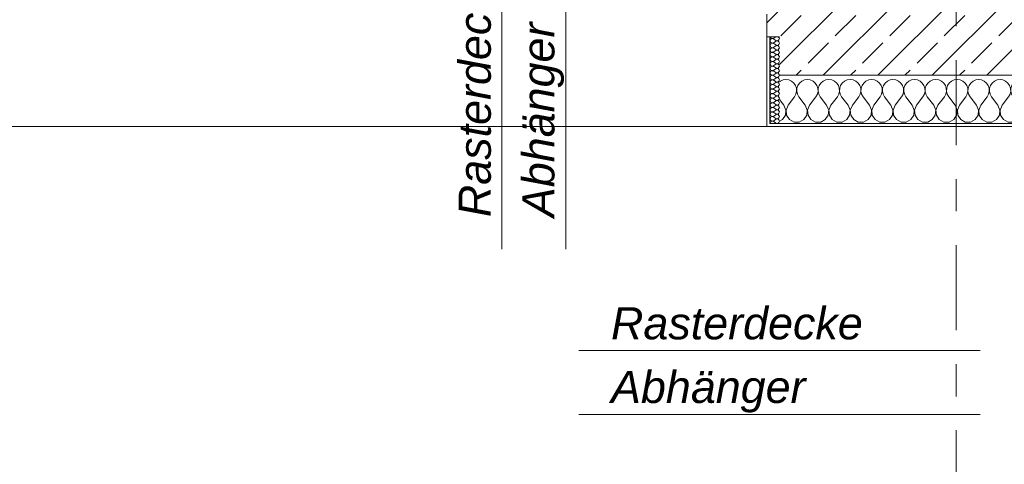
# Model space of a CAD drawing. Header units: metres. Extents: x -3.6 to 84.5, y -11 to 16.8.
# Tile 211 of 256: x 37.2 to 40.3, y -1.2 to 0.2. Entities that reach past the tile are written whole.
import ezdxf

# ---------------------------------------------------------------- set-up
doc = ezdxf.new("R2010")
doc.units = ezdxf.units.M
doc.header["$MEASUREMENT"] = 0
doc.linetypes.add('Strichlinie doppelt', pattern=[0.546806, 0.264583, -0.105833, 0.070556, -0.105833])
for name, color, linetype in [('154 - Bemaßung_ Beschriftung.Ausbau - Deckenspiegel', 7, 'Continuous'), ('451 - Universal.Achsen Raster', 7, 'Continuous'), ('604 - Struktur.Wand Aussen', 7, 'Continuous')]:
    doc.layers.add(name, color=color, linetype=linetype)
doc.styles.add('ERSTELLTER_STIL_3', font='txt')
pattern_1 = [(0, (0, 0), (0, 0.08660254), [0, -0.05]), (0, (0.025, 0.0433), (0, 0.08660254), [0, -0.05])]

# ---------------------------------------------------------------- blocks, each defined once
blk = doc.blocks.new('*X97')
at = {"layer": '604 - Struktur.Wand Aussen', "color": 7, "linetype": 'Continuous', "lineweight": 5}
for p, q in [((39.5825, -0.0133), (39.58, -0.0154)), ((39.5909, -0.0096), (39.5825, -0.0133)), ((39.6, -0.0083), (39.5909, -0.0096)), ((39.6091, -0.0096), (39.6, -0.0083)), ((39.6175, -0.0133), (39.6091, -0.0096)), ((39.6246, -0.0192), (39.6175, -0.0133)), ((39.6298, -0.0268), (39.6246, -0.0192)), ((39.6328, -0.0355), (39.6298, -0.0268)), ((39.6369, -0.0268), (39.6339, -0.0355)), ((39.6421, -0.0192), (39.6369, -0.0268)), ((39.6491, -0.0133), (39.6421, -0.0192)), ((39.6576, -0.0096), (39.6491, -0.0133)), ((39.6667, -0.0083), (39.6576, -0.0096)), ((39.6758, -0.0096), (39.6667, -0.0083)), ((39.6842, -0.0133), (39.6758, -0.0096)), ((39.6913, -0.0192), (39.6842, -0.0133)), ((39.6965, -0.0268), (39.6913, -0.0192)), ((39.6994, -0.0355), (39.6965, -0.0268)), ((39.7035, -0.0268), (39.7006, -0.0355)), ((39.7087, -0.0192), (39.7035, -0.0268)), ((39.7158, -0.0133), (39.7087, -0.0192)), ((39.7242, -0.0096), (39.7158, -0.0133)), ((39.7333, -0.0083), (39.7242, -0.0096)), ((39.7424, -0.0096), (39.7333, -0.0083)), ((39.7509, -0.0133), (39.7424, -0.0096)), ((39.7579, -0.0192), (39.7509, -0.0133)), ((39.7631, -0.0268), (39.7579, -0.0192)), ((39.7661, -0.0355), (39.7631, -0.0268)), ((39.7702, -0.0268), (39.7672, -0.0355)), ((39.7754, -0.0192), (39.7702, -0.0268)), ((39.7825, -0.0133), (39.7754, -0.0192)), ((39.7909, -0.0096), (39.7825, -0.0133)), ((39.8, -0.0083), (39.7909, -0.0096)), ((39.8091, -0.0096), (39.8, -0.0083)), ((39.8175, -0.0133), (39.8091, -0.0096)), ((39.8246, -0.0192), (39.8175, -0.0133)), ((39.8298, -0.0268), (39.8246, -0.0192)), ((39.8328, -0.0355), (39.8298, -0.0268)), ((39.8369, -0.0268), (39.8339, -0.0355)), ((39.8421, -0.0192), (39.8369, -0.0268)), ((39.8491, -0.0133), (39.8421, -0.0192)), ((39.8576, -0.0096), (39.8491, -0.0133)), ((39.8667, -0.0083), (39.8576, -0.0096)), ((39.8758, -0.0096), (39.8667, -0.0083)), ((39.8842, -0.0133), (39.8758, -0.0096)), ((39.8913, -0.0192), (39.8842, -0.0133)), ((39.8965, -0.0268), (39.8913, -0.0192)), ((39.8994, -0.0355), (39.8965, -0.0268)), ((39.9035, -0.0268), (39.9006, -0.0355)), ((39.9087, -0.0192), (39.9035, -0.0268)), ((39.9158, -0.0133), (39.9087, -0.0192)), ((39.9242, -0.0096), (39.9158, -0.0133)), ((39.9333, -0.0083), (39.9242, -0.0096)), ((39.9424, -0.0096), (39.9333, -0.0083)), ((39.9509, -0.0133), (39.9424, -0.0096)), ((39.9579, -0.0192), (39.9509, -0.0133)), ((39.9631, -0.0268), (39.9579, -0.0192)), ((39.9661, -0.0355), (39.9631, -0.0268)), ((39.9702, -0.0268), (39.9672, -0.0355)), ((39.9754, -0.0192), (39.9702, -0.0268)), ((39.9825, -0.0133), (39.9754, -0.0192)), ((39.9909, -0.0096), (39.9825, -0.0133)), ((40, -0.0083), (39.9909, -0.0096)), ((40.0091, -0.0096), (40, -0.0083)), ((40.0175, -0.0133), (40.0091, -0.0096)), ((40.0246, -0.0192), (40.0175, -0.0133)), ((40.0298, -0.0268), (40.0246, -0.0192)), ((40.0328, -0.0355), (40.0298, -0.0268)), ((40.0369, -0.0268), (40.0339, -0.0355)), ((40.0421, -0.0192), (40.0369, -0.0268)), ((40.0491, -0.0133), (40.0421, -0.0192)), ((40.0576, -0.0096), (40.0491, -0.0133)), ((40.0667, -0.0083), (40.0576, -0.0096)), ((40.0758, -0.0096), (40.0667, -0.0083)), ((40.0842, -0.0133), (40.0758, -0.0096)), ((40.0913, -0.0192), (40.0842, -0.0133)), ((40.0965, -0.0268), (40.0913, -0.0192)), ((40.0994, -0.0355), (40.0965, -0.0268)), ((40.1035, -0.0268), (40.1006, -0.0355)), ((40.1087, -0.0192), (40.1035, -0.0268)), ((40.1158, -0.0133), (40.1087, -0.0192)), ((40.1242, -0.0096), (40.1158, -0.0133)), ((40.1333, -0.0083), (40.1242, -0.0096)), ((40.1424, -0.0096), (40.1333, -0.0083)), ((40.1509, -0.0133), (40.1424, -0.0096)), ((40.1579, -0.0192), (40.1509, -0.0133)), ((40.1631, -0.0268), (40.1579, -0.0192)), ((40.1661, -0.0355), (40.1631, -0.0268)), ((40.1702, -0.0268), (40.1672, -0.0355)), ((40.1754, -0.0192), (40.1702, -0.0268)), ((40.1825, -0.0133), (40.1754, -0.0192)), ((40.1909, -0.0096), (40.1825, -0.0133)), ((40.2, -0.0083), (40.1909, -0.0096)), ((40.2091, -0.0096), (40.2, -0.0083)), ((40.2175, -0.0133), (40.2091, -0.0096)), ((40.2246, -0.0192), (40.2175, -0.0133)), ((40.2298, -0.0268), (40.2246, -0.0192)), ((40.2328, -0.0355), (40.2298, -0.0268)), ((40.2369, -0.0268), (40.2339, -0.0355)), ((40.2421, -0.0192), (40.2369, -0.0268)), ((40.2491, -0.0133), (40.2421, -0.0192)), ((40.2576, -0.0096), (40.2491, -0.0133)), ((40.2667, -0.0083), (40.2576, -0.0096)), ((40.2758, -0.0096), (40.2667, -0.0083)), ((40.2842, -0.0133), (40.2758, -0.0096)), ((40.2913, -0.0192), (40.2842, -0.0133)), ((40.2965, -0.0268), (40.2913, -0.0192)), ((40.2994, -0.0355), (40.2965, -0.0268)), ((40.3035, -0.0268), (40.3006, -0.0355)), ((40.3087, -0.0192), (40.3035, -0.0268)), ((40.3158, -0.0133), (40.3087, -0.0192)), ((40.3242, -0.0096), (40.3158, -0.0133)), ((40.3333, -0.0083), (40.3242, -0.0096)), ((40.3424, -0.0096), (40.3333, -0.0083)), ((40.3509, -0.0133), (40.3424, -0.0096)), ((40.3579, -0.0192), (40.3509, -0.0133)), ((40.3631, -0.0268), (40.3579, -0.0192)), ((40.3661, -0.0355), (40.3631, -0.0268)), ((40.3702, -0.0268), (40.3672, -0.0355)), ((40.3754, -0.0192), (40.3702, -0.0268)), ((40.3825, -0.0133), (40.3754, -0.0192)), ((40.3909, -0.0096), (40.3825, -0.0133)), ((40.4, -0.0083), (40.3909, -0.0096)), ((40.4091, -0.0096), (40.4, -0.0083)), ((40.4175, -0.0133), (40.4091, -0.0096)), ((40.4246, -0.0192), (40.4175, -0.0133)), ((40.4298, -0.0268), (40.4246, -0.0192)), ((40.4328, -0.0355), (40.4298, -0.0268)), ((40.4369, -0.0268), (40.4339, -0.0355)), ((40.4421, -0.0192), (40.4369, -0.0268)), ((40.4491, -0.0133), (40.4421, -0.0192)), ((40.4576, -0.0096), (40.4491, -0.0133)), ((40.4667, -0.0083), (40.4576, -0.0096)), ((40.4758, -0.0096), (40.4667, -0.0083)), ((40.4842, -0.0133), (40.4758, -0.0096)), ((40.4913, -0.0192), (40.4842, -0.0133)), ((40.4965, -0.0268), (40.4913, -0.0192)), ((40.4994, -0.0355), (40.4965, -0.0268)), ((40.5035, -0.0268), (40.5006, -0.0355)), ((40.5087, -0.0192), (40.5035, -0.0268)), ((40.5158, -0.0133), (40.5087, -0.0192)), ((40.5242, -0.0096), (40.5158, -0.0133)), ((40.5333, -0.0083), (40.5242, -0.0096)), ((40.5424, -0.0096), (40.5333, -0.0083)), ((40.5509, -0.0133), (40.5424, -0.0096)), ((40.5579, -0.0192), (40.5509, -0.0133)), ((40.5631, -0.0268), (40.5579, -0.0192)), ((40.5661, -0.0355), (40.5631, -0.0268)), ((40.5702, -0.0268), (40.5672, -0.0355)), ((40.5754, -0.0192), (40.5702, -0.0268)), ((40.5825, -0.0133), (40.5754, -0.0192)), ((40.5909, -0.0096), (40.5825, -0.0133)), ((40.6, -0.0083), (40.5909, -0.0096)), ((40.6091, -0.0096), (40.6, -0.0083)), ((40.6175, -0.0133), (40.6091, -0.0096)), ((40.6246, -0.0192), (40.6175, -0.0133)), ((40.6298, -0.0268), (40.6246, -0.0192)), ((40.6328, -0.0355), (40.6298, -0.0268)), ((40.6369, -0.0268), (40.6339, -0.0355)), ((40.6421, -0.0192), (40.6369, -0.0268)), ((40.6491, -0.0133), (40.6421, -0.0192)), ((40.6576, -0.0096), (40.6491, -0.0133)), ((40.6667, -0.0083), (40.6576, -0.0096)), ((40.6758, -0.0096), (40.6667, -0.0083)), ((40.6842, -0.0133), (40.6758, -0.0096)), ((40.6913, -0.0192), (40.6842, -0.0133)), ((40.6965, -0.0268), (40.6913, -0.0192)), ((40.6994, -0.0355), (40.6965, -0.0268)), ((39.6267, -0.0617), (39.6311, -0.0536)), ((39.6311, -0.0536), (39.6332, -0.0447)), ((39.6332, -0.0447), (39.6328, -0.0355)), ((39.6339, -0.0355), (39.6335, -0.0447)), ((39.6335, -0.0447), (39.6355, -0.0536)), ((39.6355, -0.0536), (39.64, -0.0617)), ((39.6933, -0.0617), (39.6978, -0.0536)), ((39.6978, -0.0536), (39.6999, -0.0447)), ((39.6999, -0.0447), (39.6994, -0.0355)), ((39.7006, -0.0355), (39.7001, -0.0447)), ((39.7001, -0.0447), (39.7022, -0.0536)), ((39.7022, -0.0536), (39.7067, -0.0617)), ((39.76, -0.0617), (39.7645, -0.0536)), ((39.7645, -0.0536), (39.7665, -0.0447)), ((39.7665, -0.0447), (39.7661, -0.0355)), ((39.7672, -0.0355), (39.7668, -0.0447)), ((39.7668, -0.0447), (39.7689, -0.0536)), ((39.7689, -0.0536), (39.7733, -0.0617)), ((39.8267, -0.0617), (39.8311, -0.0536)), ((39.8311, -0.0536), (39.8332, -0.0447)), ((39.8332, -0.0447), (39.8328, -0.0355)), ((39.8339, -0.0355), (39.8335, -0.0447)), ((39.8335, -0.0447), (39.8355, -0.0536)), ((39.8355, -0.0536), (39.84, -0.0617)), ((39.8933, -0.0617), (39.8978, -0.0536)), ((39.8978, -0.0536), (39.8999, -0.0447)), ((39.8999, -0.0447), (39.8994, -0.0355)), ((39.9006, -0.0355), (39.9001, -0.0447)), ((39.9001, -0.0447), (39.9022, -0.0536)), ((39.9022, -0.0536), (39.9067, -0.0617)), ((39.96, -0.0617), (39.9645, -0.0536)), ((39.9645, -0.0536), (39.9665, -0.0447)), ((39.9665, -0.0447), (39.9661, -0.0355)), ((39.9672, -0.0355), (39.9668, -0.0447)), ((39.9668, -0.0447), (39.9689, -0.0536)), ((39.9689, -0.0536), (39.9733, -0.0617)), ((40.0267, -0.0617), (40.0311, -0.0536)), ((40.0311, -0.0536), (40.0332, -0.0447)), ((40.0332, -0.0447), (40.0328, -0.0355)), ((40.0339, -0.0355), (40.0335, -0.0447)), ((40.0335, -0.0447), (40.0355, -0.0536)), ((40.0355, -0.0536), (40.04, -0.0617)), ((40.0933, -0.0617), (40.0978, -0.0536)), ((40.0978, -0.0536), (40.0999, -0.0447)), ((40.0999, -0.0447), (40.0994, -0.0355)), ((40.1006, -0.0355), (40.1001, -0.0447)), ((40.1001, -0.0447), (40.1022, -0.0536)), ((40.1022, -0.0536), (40.1067, -0.0617)), ((40.16, -0.0617), (40.1645, -0.0536)), ((40.1645, -0.0536), (40.1665, -0.0447)), ((40.1665, -0.0447), (40.1661, -0.0355)), ((40.1672, -0.0355), (40.1668, -0.0447)), ((40.1668, -0.0447), (40.1689, -0.0536)), ((40.1689, -0.0536), (40.1733, -0.0617)), ((40.2267, -0.0617), (40.2311, -0.0536)), ((40.2311, -0.0536), (40.2332, -0.0447)), ((40.2332, -0.0447), (40.2328, -0.0355)), ((40.2339, -0.0355), (40.2335, -0.0447)), ((40.2335, -0.0447), (40.2355, -0.0536)), ((40.2355, -0.0536), (40.24, -0.0617)), ((40.2933, -0.0617), (40.2978, -0.0536)), ((40.2978, -0.0536), (40.2999, -0.0447)), ((40.2999, -0.0447), (40.2994, -0.0355)), ((40.3006, -0.0355), (40.3001, -0.0447)), ((40.3001, -0.0447), (40.3022, -0.0536)), ((40.3022, -0.0536), (40.3067, -0.0617)), ((40.36, -0.0617), (40.3645, -0.0536)), ((40.3645, -0.0536), (40.3665, -0.0447)), ((40.3665, -0.0447), (40.3661, -0.0355)), ((40.3672, -0.0355), (40.3668, -0.0447)), ((40.3668, -0.0447), (40.3689, -0.0536)), ((40.3689, -0.0536), (40.3733, -0.0617)), ((40.4267, -0.0617), (40.4311, -0.0536)), ((40.4311, -0.0536), (40.4332, -0.0447)), ((40.4332, -0.0447), (40.4328, -0.0355)), ((40.4339, -0.0355), (40.4335, -0.0447)), ((40.4335, -0.0447), (40.4355, -0.0536)), ((40.4355, -0.0536), (40.44, -0.0617)), ((40.4933, -0.0617), (40.4978, -0.0536)), ((40.4978, -0.0536), (40.4999, -0.0447)), ((40.4999, -0.0447), (40.4994, -0.0355)), ((40.5006, -0.0355), (40.5001, -0.0447)), ((40.5001, -0.0447), (40.5022, -0.0536)), ((40.5022, -0.0536), (40.5067, -0.0617)), ((40.56, -0.0617), (40.5645, -0.0536)), ((40.5645, -0.0536), (40.5665, -0.0447)), ((40.5665, -0.0447), (40.5661, -0.0355)), ((40.5672, -0.0355), (40.5668, -0.0447)), ((40.5668, -0.0447), (40.5689, -0.0536)), ((40.5689, -0.0536), (40.5733, -0.0617)), ((40.6267, -0.0617), (40.6311, -0.0536)), ((40.6311, -0.0536), (40.6332, -0.0447)), ((40.6332, -0.0447), (40.6328, -0.0355)), ((40.6339, -0.0355), (40.6335, -0.0447)), ((40.6335, -0.0447), (40.6355, -0.0536)), ((40.6355, -0.0536), (40.64, -0.0617)), ((40.6933, -0.0617), (40.6978, -0.0536)), ((40.6978, -0.0536), (40.6999, -0.0447)), ((40.6999, -0.0447), (40.6994, -0.0355)), ((39.5933, -0.0883), (39.58, -0.0706)), ((39.5996, -0.1033), (39.5933, -0.0883)), ((39.6067, -0.0883), (39.6004, -0.1033)), ((39.6067, -0.0883), (39.6267, -0.0617)), ((39.66, -0.0883), (39.64, -0.0617)), ((39.6663, -0.1033), (39.66, -0.0883)), ((39.6733, -0.0883), (39.667, -0.1033)), ((39.6733, -0.0883), (39.6933, -0.0617)), ((39.7267, -0.0883), (39.7067, -0.0617)), ((39.733, -0.1033), (39.7267, -0.0883)), ((39.74, -0.0883), (39.7337, -0.1033)), ((39.74, -0.0883), (39.76, -0.0617)), ((39.7933, -0.0883), (39.7733, -0.0617)), ((39.7996, -0.1033), (39.7933, -0.0883)), ((39.8067, -0.0883), (39.8004, -0.1033)), ((39.8067, -0.0883), (39.8267, -0.0617)), ((39.86, -0.0883), (39.84, -0.0617)), ((39.8663, -0.1033), (39.86, -0.0883)), ((39.8733, -0.0883), (39.867, -0.1033)), ((39.8733, -0.0883), (39.8933, -0.0617)), ((39.9267, -0.0883), (39.9067, -0.0617)), ((39.933, -0.1033), (39.9267, -0.0883)), ((39.94, -0.0883), (39.9337, -0.1033)), ((39.94, -0.0883), (39.96, -0.0617)), ((39.9933, -0.0883), (39.9733, -0.0617)), ((39.9996, -0.1033), (39.9933, -0.0883)), ((40.0067, -0.0883), (40.0004, -0.1033)), ((40.0067, -0.0883), (40.0267, -0.0617)), ((40.06, -0.0883), (40.04, -0.0617)), ((40.0663, -0.1033), (40.06, -0.0883)), ((40.0733, -0.0883), (40.067, -0.1033)), ((40.0733, -0.0883), (40.0933, -0.0617)), ((40.1267, -0.0883), (40.1067, -0.0617)), ((40.133, -0.1033), (40.1267, -0.0883)), ((40.14, -0.0883), (40.1337, -0.1033)), ((40.14, -0.0883), (40.16, -0.0617)), ((40.1933, -0.0883), (40.1733, -0.0617)), ((40.1996, -0.1033), (40.1933, -0.0883)), ((40.2067, -0.0883), (40.2004, -0.1033)), ((40.2067, -0.0883), (40.2267, -0.0617)), ((40.26, -0.0883), (40.24, -0.0617)), ((40.2663, -0.1033), (40.26, -0.0883)), ((40.2733, -0.0883), (40.267, -0.1033)), ((40.2733, -0.0883), (40.2933, -0.0617)), ((40.3267, -0.0883), (40.3067, -0.0617)), ((40.333, -0.1033), (40.3267, -0.0883)), ((40.34, -0.0883), (40.3337, -0.1033)), ((40.34, -0.0883), (40.36, -0.0617)), ((40.3933, -0.0883), (40.3733, -0.0617)), ((40.3996, -0.1033), (40.3933, -0.0883)), ((40.4067, -0.0883), (40.4004, -0.1033)), ((40.4067, -0.0883), (40.4267, -0.0617)), ((40.46, -0.0883), (40.44, -0.0617)), ((40.4663, -0.1033), (40.46, -0.0883)), ((40.4733, -0.0883), (40.467, -0.1033)), ((40.4733, -0.0883), (40.4933, -0.0617)), ((40.5267, -0.0883), (40.5067, -0.0617)), ((40.533, -0.1033), (40.5267, -0.0883)), ((40.54, -0.0883), (40.5337, -0.1033)), ((40.54, -0.0883), (40.56, -0.0617)), ((40.5933, -0.0883), (40.5733, -0.0617)), ((40.5996, -0.1033), (40.5933, -0.0883)), ((40.6067, -0.0883), (40.6004, -0.1033)), ((40.6067, -0.0883), (40.6267, -0.0617)), ((40.66, -0.0883), (40.64, -0.0617)), ((40.6663, -0.1033), (40.66, -0.0883)), ((40.6733, -0.0883), (40.667, -0.1033)), ((40.6733, -0.0883), (40.6933, -0.0617)), ((39.5891, -0.133), (39.5981, -0.1195)), ((39.5981, -0.1195), (39.5996, -0.1033)), ((39.6004, -0.1033), (39.6019, -0.1195)), ((39.6019, -0.1195), (39.6109, -0.133)), ((39.6558, -0.133), (39.6648, -0.1195)), ((39.6648, -0.1195), (39.6663, -0.1033)), ((39.667, -0.1033), (39.6686, -0.1195)), ((39.6686, -0.1195), (39.6776, -0.133)), ((39.7224, -0.133), (39.7314, -0.1195)), ((39.7314, -0.1195), (39.733, -0.1033)), ((39.7337, -0.1033), (39.7352, -0.1195)), ((39.7352, -0.1195), (39.7442, -0.133)), ((39.7891, -0.133), (39.7981, -0.1195)), ((39.7981, -0.1195), (39.7996, -0.1033)), ((39.8004, -0.1033), (39.8019, -0.1195)), ((39.8019, -0.1195), (39.8109, -0.133)), ((39.8558, -0.133), (39.8648, -0.1195)), ((39.8648, -0.1195), (39.8663, -0.1033)), ((39.867, -0.1033), (39.8686, -0.1195)), ((39.8686, -0.1195), (39.8776, -0.133)), ((39.9224, -0.133), (39.9314, -0.1195)), ((39.9314, -0.1195), (39.933, -0.1033)), ((39.9337, -0.1033), (39.9352, -0.1195)), ((39.9352, -0.1195), (39.9442, -0.133)), ((39.9891, -0.133), (39.9981, -0.1195)), ((39.9981, -0.1195), (39.9996, -0.1033)), ((40.0004, -0.1033), (40.0019, -0.1195)), ((40.0019, -0.1195), (40.0109, -0.133)), ((40.0558, -0.133), (40.0648, -0.1195)), ((40.0648, -0.1195), (40.0663, -0.1033)), ((40.067, -0.1033), (40.0686, -0.1195)), ((40.0686, -0.1195), (40.0776, -0.133)), ((40.1224, -0.133), (40.1314, -0.1195)), ((40.1314, -0.1195), (40.133, -0.1033)), ((40.1337, -0.1033), (40.1352, -0.1195)), ((40.1352, -0.1195), (40.1442, -0.133)), ((40.1891, -0.133), (40.1981, -0.1195)), ((40.1981, -0.1195), (40.1996, -0.1033)), ((40.2004, -0.1033), (40.2019, -0.1195)), ((40.2019, -0.1195), (40.2109, -0.133)), ((40.2558, -0.133), (40.2648, -0.1195)), ((40.2648, -0.1195), (40.2663, -0.1033)), ((40.267, -0.1033), (40.2686, -0.1195)), ((40.2686, -0.1195), (40.2776, -0.133)), ((40.3224, -0.133), (40.3314, -0.1195)), ((40.3314, -0.1195), (40.333, -0.1033)), ((40.3337, -0.1033), (40.3352, -0.1195)), ((40.3352, -0.1195), (40.3442, -0.133)), ((40.3891, -0.133), (40.3981, -0.1195)), ((40.3981, -0.1195), (40.3996, -0.1033)), ((40.4004, -0.1033), (40.4019, -0.1195)), ((40.4019, -0.1195), (40.4109, -0.133)), ((40.4558, -0.133), (40.4648, -0.1195)), ((40.4648, -0.1195), (40.4663, -0.1033)), ((40.467, -0.1033), (40.4686, -0.1195)), ((40.4686, -0.1195), (40.4776, -0.133)), ((40.5224, -0.133), (40.5314, -0.1195)), ((40.5314, -0.1195), (40.533, -0.1033)), ((40.5337, -0.1033), (40.5352, -0.1195)), ((40.5352, -0.1195), (40.5442, -0.133)), ((40.5891, -0.133), (40.5981, -0.1195)), ((40.5981, -0.1195), (40.5996, -0.1033)), ((40.6004, -0.1033), (40.6019, -0.1195)), ((40.6019, -0.1195), (40.6109, -0.133)), ((40.6558, -0.133), (40.6648, -0.1195)), ((40.6648, -0.1195), (40.6663, -0.1033)), ((40.667, -0.1033), (40.6686, -0.1195)), ((40.6686, -0.1195), (40.6776, -0.133)), ((39.58, -0.1379), (39.5891, -0.133)), ((39.6109, -0.133), (39.6252, -0.1407)), ((39.6252, -0.1407), (39.6415, -0.1407)), ((39.6415, -0.1407), (39.6558, -0.133)), ((39.6776, -0.133), (39.6919, -0.1407)), ((39.6919, -0.1407), (39.7081, -0.1407)), ((39.7081, -0.1407), (39.7224, -0.133)), ((39.7442, -0.133), (39.7585, -0.1407)), ((39.7585, -0.1407), (39.7748, -0.1407)), ((39.7748, -0.1407), (39.7891, -0.133)), ((39.8109, -0.133), (39.8252, -0.1407)), ((39.8252, -0.1407), (39.8415, -0.1407)), ((39.8415, -0.1407), (39.8558, -0.133)), ((39.8776, -0.133), (39.8919, -0.1407)), ((39.8919, -0.1407), (39.9081, -0.1407)), ((39.9081, -0.1407), (39.9224, -0.133)), ((39.9442, -0.133), (39.9585, -0.1407)), ((39.9585, -0.1407), (39.9748, -0.1407)), ((39.9748, -0.1407), (39.9891, -0.133)), ((40.0109, -0.133), (40.0252, -0.1407)), ((40.0252, -0.1407), (40.0415, -0.1407)), ((40.0415, -0.1407), (40.0558, -0.133)), ((40.0776, -0.133), (40.0919, -0.1407)), ((40.0919, -0.1407), (40.1081, -0.1407)), ((40.1081, -0.1407), (40.1224, -0.133)), ((40.1442, -0.133), (40.1585, -0.1407)), ((40.1585, -0.1407), (40.1748, -0.1407)), ((40.1748, -0.1407), (40.1891, -0.133)), ((40.2109, -0.133), (40.2252, -0.1407)), ((40.2252, -0.1407), (40.2415, -0.1407)), ((40.2415, -0.1407), (40.2558, -0.133)), ((40.2776, -0.133), (40.2919, -0.1407)), ((40.2919, -0.1407), (40.3081, -0.1407)), ((40.3081, -0.1407), (40.3224, -0.133)), ((40.3442, -0.133), (40.3585, -0.1407)), ((40.3585, -0.1407), (40.3748, -0.1407)), ((40.3748, -0.1407), (40.3891, -0.133)), ((40.4109, -0.133), (40.4252, -0.1407)), ((40.4252, -0.1407), (40.4415, -0.1407)), ((40.4415, -0.1407), (40.4558, -0.133)), ((40.4776, -0.133), (40.4919, -0.1407)), ((40.4919, -0.1407), (40.5081, -0.1407)), ((40.5081, -0.1407), (40.5224, -0.133)), ((40.5442, -0.133), (40.5585, -0.1407)), ((40.5585, -0.1407), (40.5748, -0.1407)), ((40.5748, -0.1407), (40.5891, -0.133)), ((40.6109, -0.133), (40.6252, -0.1407)), ((40.6252, -0.1407), (40.6415, -0.1407)), ((40.6415, -0.1407), (40.6558, -0.133)), ((40.6776, -0.133), (40.6919, -0.1407)), ((40.6919, -0.1407), (40.7, -0.1407))]:
    blk.add_line(p, q, dxfattribs=at)
blk = doc.blocks.new('*X108')
at = {"layer": '604 - Struktur.Wand Aussen', "color": 7, "linetype": 'Continuous', "lineweight": 5}
for p, q in [((39.5509, 0.125), (39.551, 0.1245)), ((39.551, 0.1245), (39.5518, 0.1227)), ((39.5518, 0.1227), (39.553, 0.1212)), ((39.5679, 0.125), (39.5621, 0.1207)), ((39.5782, 0.123), (39.5761, 0.125)), ((39.5793, 0.1193), (39.5782, 0.123)), ((39.551, 0.1141), (39.5507, 0.1121)), ((39.5507, 0.1121), (39.551, 0.1102)), ((39.551, 0.0998), (39.5507, 0.0979)), ((39.5507, 0.0979), (39.551, 0.0959)), ((39.5518, 0.1159), (39.551, 0.1141)), ((39.551, 0.1102), (39.5518, 0.1084)), ((39.5518, 0.1016), (39.551, 0.0998)), ((39.551, 0.0959), (39.5518, 0.0941)), ((39.553, 0.1174), (39.5518, 0.1159)), ((39.5518, 0.1084), (39.553, 0.1069)), ((39.553, 0.1031), (39.5518, 0.1016)), ((39.5518, 0.0941), (39.553, 0.0926)), ((39.553, 0.1212), (39.5547, 0.12)), ((39.5547, 0.1185), (39.553, 0.1174)), ((39.553, 0.1069), (39.5547, 0.1058)), ((39.5547, 0.1042), (39.553, 0.1031)), ((39.553, 0.0926), (39.5547, 0.0915)), ((39.5547, 0.12), (39.5565, 0.1194)), ((39.5565, 0.1192), (39.5547, 0.1185)), ((39.5547, 0.1058), (39.5565, 0.1051)), ((39.5565, 0.1049), (39.5547, 0.1042)), ((39.5565, 0.1194), (39.5585, 0.1193)), ((39.5585, 0.1193), (39.5565, 0.1192)), ((39.5565, 0.1051), (39.5585, 0.105)), ((39.5585, 0.105), (39.5565, 0.1049)), ((39.5585, 0.1193), (39.5604, 0.1198)), ((39.5604, 0.1188), (39.5585, 0.1193)), ((39.5585, 0.105), (39.5604, 0.1055)), ((39.5604, 0.1045), (39.5585, 0.105)), ((39.5604, 0.1198), (39.5621, 0.1207)), ((39.5621, 0.1179), (39.5604, 0.1188)), ((39.5604, 0.1055), (39.5621, 0.1064)), ((39.5621, 0.1036), (39.5604, 0.1045)), ((39.5604, 0.0912), (39.5621, 0.0921)), ((39.5679, 0.1136), (39.5621, 0.1179)), ((39.5679, 0.1107), (39.5621, 0.1064)), ((39.5679, 0.0993), (39.5621, 0.1036)), ((39.5679, 0.0964), (39.5621, 0.0921)), ((39.5679, 0.1136), (39.5715, 0.1122)), ((39.5715, 0.1121), (39.5679, 0.1107)), ((39.5679, 0.0993), (39.5715, 0.0979)), ((39.5715, 0.0978), (39.5679, 0.0964)), ((39.5715, 0.1122), (39.5753, 0.1129)), ((39.5753, 0.1114), (39.5715, 0.1121)), ((39.5715, 0.0979), (39.5753, 0.0986)), ((39.5753, 0.0971), (39.5715, 0.0978)), ((39.5753, 0.1129), (39.5782, 0.1155)), ((39.5782, 0.1088), (39.5753, 0.1114)), ((39.5753, 0.0986), (39.5782, 0.1012)), ((39.5782, 0.0945), (39.5753, 0.0971)), ((39.5782, 0.1155), (39.5793, 0.1193)), ((39.5793, 0.105), (39.5782, 0.1088)), ((39.5782, 0.1012), (39.5793, 0.105)), ((39.5793, 0.0907), (39.5782, 0.0945)), ((39.551, 0.0855), (39.5507, 0.0836)), ((39.5507, 0.0836), (39.551, 0.0816)), ((39.551, 0.0712), (39.5507, 0.0693)), ((39.5507, 0.0693), (39.551, 0.0673)), ((39.5518, 0.0873), (39.551, 0.0855)), ((39.551, 0.0816), (39.5518, 0.0798)), ((39.5518, 0.073), (39.551, 0.0712)), ((39.551, 0.0673), (39.5518, 0.0655)), ((39.553, 0.0888), (39.5518, 0.0873)), ((39.5518, 0.0798), (39.553, 0.0783)), ((39.553, 0.0746), (39.5518, 0.073)), ((39.5518, 0.0655), (39.553, 0.064)), ((39.5547, 0.09), (39.553, 0.0888)), ((39.553, 0.0783), (39.5547, 0.0772)), ((39.5547, 0.0757), (39.553, 0.0746)), ((39.553, 0.064), (39.5547, 0.0629)), ((39.5547, 0.0614), (39.553, 0.0603)), ((39.5547, 0.0915), (39.5565, 0.0908)), ((39.5565, 0.0906), (39.5547, 0.09)), ((39.5547, 0.0772), (39.5565, 0.0766)), ((39.5565, 0.0763), (39.5547, 0.0757)), ((39.5547, 0.0629), (39.5565, 0.0623)), ((39.5565, 0.062), (39.5547, 0.0614)), ((39.5565, 0.0908), (39.5585, 0.0907)), ((39.5585, 0.0907), (39.5565, 0.0906)), ((39.5565, 0.0766), (39.5585, 0.0765)), ((39.5585, 0.0764), (39.5565, 0.0763)), ((39.5565, 0.0623), (39.5585, 0.0622)), ((39.5585, 0.0621), (39.5565, 0.062)), ((39.5585, 0.0907), (39.5604, 0.0912)), ((39.5604, 0.0902), (39.5585, 0.0907)), ((39.5585, 0.0765), (39.5604, 0.0769)), ((39.5604, 0.076), (39.5585, 0.0764)), ((39.5585, 0.0622), (39.5604, 0.0626)), ((39.5604, 0.0617), (39.5585, 0.0621)), ((39.5621, 0.0893), (39.5604, 0.0902)), ((39.5604, 0.0769), (39.5621, 0.0779)), ((39.5621, 0.075), (39.5604, 0.076)), ((39.5604, 0.0626), (39.5621, 0.0636)), ((39.5621, 0.0607), (39.5604, 0.0617)), ((39.5679, 0.085), (39.5621, 0.0893)), ((39.5679, 0.0821), (39.5621, 0.0779)), ((39.5679, 0.0707), (39.5621, 0.075)), ((39.5679, 0.0679), (39.5621, 0.0636)), ((39.5679, 0.085), (39.5715, 0.0836)), ((39.5715, 0.0835), (39.5679, 0.0821)), ((39.5679, 0.0707), (39.5715, 0.0693)), ((39.5715, 0.0693), (39.5679, 0.0679)), ((39.5715, 0.0836), (39.5753, 0.0843)), ((39.5753, 0.0828), (39.5715, 0.0835)), ((39.5715, 0.0693), (39.5753, 0.07)), ((39.5753, 0.0685), (39.5715, 0.0693)), ((39.5753, 0.0843), (39.5782, 0.087)), ((39.5782, 0.0802), (39.5753, 0.0828)), ((39.5753, 0.07), (39.5782, 0.0727)), ((39.5782, 0.0659), (39.5753, 0.0685)), ((39.5782, 0.087), (39.5793, 0.0907)), ((39.5793, 0.0764), (39.5782, 0.0802)), ((39.5782, 0.0727), (39.5793, 0.0764)), ((39.5793, 0.0621), (39.5782, 0.0659)), ((39.5782, 0.0584), (39.5793, 0.0621)), ((39.551, 0.057), (39.5507, 0.055)), ((39.5507, 0.055), (39.551, 0.053)), ((39.551, 0.0427), (39.5507, 0.0407)), ((39.5507, 0.0407), (39.551, 0.0388)), ((39.5518, 0.0588), (39.551, 0.057)), ((39.551, 0.053), (39.5518, 0.0512)), ((39.5518, 0.0445), (39.551, 0.0427)), ((39.551, 0.0388), (39.5518, 0.037)), ((39.553, 0.0603), (39.5518, 0.0588)), ((39.5518, 0.0512), (39.553, 0.0497)), ((39.553, 0.046), (39.5518, 0.0445)), ((39.5518, 0.037), (39.553, 0.0354)), ((39.553, 0.0317), (39.5518, 0.0302)), ((39.553, 0.0497), (39.5547, 0.0486)), ((39.5547, 0.0471), (39.553, 0.046)), ((39.553, 0.0354), (39.5547, 0.0343)), ((39.5547, 0.0328), (39.553, 0.0317)), ((39.5547, 0.0486), (39.5565, 0.048)), ((39.5565, 0.0477), (39.5547, 0.0471)), ((39.5547, 0.0343), (39.5565, 0.0337)), ((39.5565, 0.0334), (39.5547, 0.0328)), ((39.5565, 0.048), (39.5585, 0.0479)), ((39.5585, 0.0478), (39.5565, 0.0477)), ((39.5565, 0.0337), (39.5585, 0.0336)), ((39.5585, 0.0335), (39.5565, 0.0334)), ((39.5585, 0.0479), (39.5604, 0.0483)), ((39.5604, 0.0474), (39.5585, 0.0478)), ((39.5585, 0.0336), (39.5604, 0.034)), ((39.5604, 0.0331), (39.5585, 0.0335)), ((39.5604, 0.0483), (39.5621, 0.0493)), ((39.5621, 0.0464), (39.5604, 0.0474)), ((39.5604, 0.034), (39.5621, 0.035)), ((39.5621, 0.0321), (39.5604, 0.0331)), ((39.5679, 0.0564), (39.5621, 0.0607)), ((39.5679, 0.0536), (39.5621, 0.0493)), ((39.5679, 0.0421), (39.5621, 0.0464)), ((39.5679, 0.0393), (39.5621, 0.035)), ((39.5679, 0.0279), (39.5621, 0.0321)), ((39.5679, 0.0564), (39.5715, 0.055)), ((39.5715, 0.055), (39.5679, 0.0536)), ((39.5679, 0.0421), (39.5715, 0.0407)), ((39.5715, 0.0407), (39.5679, 0.0393)), ((39.5715, 0.055), (39.5753, 0.0558)), ((39.5753, 0.0542), (39.5715, 0.055)), ((39.5715, 0.0407), (39.5753, 0.0415)), ((39.5753, 0.04), (39.5715, 0.0407)), ((39.5753, 0.0558), (39.5782, 0.0584)), ((39.5782, 0.0516), (39.5753, 0.0542)), ((39.5753, 0.0415), (39.5782, 0.0441)), ((39.5782, 0.0373), (39.5753, 0.04)), ((39.5793, 0.0479), (39.5782, 0.0516)), ((39.5782, 0.0441), (39.5793, 0.0479)), ((39.5793, 0.0336), (39.5782, 0.0373)), ((39.5782, 0.0298), (39.5793, 0.0336)), ((39.551, 0.0284), (39.5507, 0.0264)), ((39.5507, 0.0264), (39.551, 0.0245)), ((39.551, 0.0141), (39.5507, 0.0121)), ((39.5507, 0.0121), (39.551, 0.0102)), ((39.5518, 0.0302), (39.551, 0.0284)), ((39.551, 0.0245), (39.5518, 0.0227)), ((39.5518, 0.0159), (39.551, 0.0141)), ((39.551, 0.0102), (39.5518, 0.0084)), ((39.5518, 0.0016), (39.551, -0.0002)), ((39.5518, 0.0227), (39.553, 0.0212)), ((39.553, 0.0174), (39.5518, 0.0159)), ((39.5518, 0.0084), (39.553, 0.0069)), ((39.553, 0.0031), (39.5518, 0.0016)), ((39.553, 0.0212), (39.5547, 0.02)), ((39.5547, 0.0185), (39.553, 0.0174)), ((39.553, 0.0069), (39.5547, 0.0058)), ((39.5547, 0.0042), (39.553, 0.0031)), ((39.5547, 0.02), (39.5565, 0.0194)), ((39.5565, 0.0192), (39.5547, 0.0185)), ((39.5547, 0.0058), (39.5565, 0.0051)), ((39.5565, 0.0049), (39.5547, 0.0042)), ((39.5565, 0.0194), (39.5585, 0.0193)), ((39.5585, 0.0193), (39.5565, 0.0192)), ((39.5565, 0.0051), (39.5585, 0.005)), ((39.5585, 0.005), (39.5565, 0.0049)), ((39.5585, 0.0193), (39.5604, 0.0198)), ((39.5604, 0.0188), (39.5585, 0.0193)), ((39.5585, 0.005), (39.5604, 0.0055)), ((39.5604, 0.0045), (39.5585, 0.005)), ((39.5604, 0.0198), (39.5621, 0.0207)), ((39.5621, 0.0179), (39.5604, 0.0188)), ((39.5604, 0.0055), (39.5621, 0.0064)), ((39.5621, 0.0036), (39.5604, 0.0045)), ((39.5679, 0.025), (39.5621, 0.0207)), ((39.5679, 0.0136), (39.5621, 0.0179)), ((39.5679, 0.0107), (39.5621, 0.0064)), ((39.5679, -0.0007), (39.5621, 0.0036)), ((39.5679, 0.0279), (39.5715, 0.0265)), ((39.5715, 0.0264), (39.5679, 0.025)), ((39.5679, 0.0136), (39.5715, 0.0122)), ((39.5715, 0.0121), (39.5679, 0.0107)), ((39.5715, 0.0265), (39.5753, 0.0272)), ((39.5753, 0.0257), (39.5715, 0.0264)), ((39.5715, 0.0122), (39.5753, 0.0129)), ((39.5753, 0.0114), (39.5715, 0.0121)), ((39.5753, 0.0272), (39.5782, 0.0298)), ((39.5782, 0.023), (39.5753, 0.0257)), ((39.5753, 0.0129), (39.5782, 0.0155)), ((39.5782, 0.0088), (39.5753, 0.0114)), ((39.5753, -0.0014), (39.5782, 0.0012)), ((39.5793, 0.0193), (39.5782, 0.023)), ((39.5782, 0.0155), (39.5793, 0.0193)), ((39.5793, 0.005), (39.5782, 0.0088)), ((39.5782, 0.0012), (39.5793, 0.005)), ((39.551, -0.0002), (39.5507, -0.0021)), ((39.5507, -0.0021), (39.551, -0.0041)), ((39.551, -0.0145), (39.5507, -0.0164)), ((39.5507, -0.0164), (39.551, -0.0184)), ((39.551, -0.0288), (39.5507, -0.0307)), ((39.551, -0.0041), (39.5518, -0.0059)), ((39.5518, -0.0127), (39.551, -0.0145)), ((39.551, -0.0184), (39.5518, -0.0202)), ((39.5518, -0.027), (39.551, -0.0288)), ((39.5518, -0.0059), (39.553, -0.0074)), ((39.553, -0.0112), (39.5518, -0.0127)), ((39.5518, -0.0202), (39.553, -0.0217)), ((39.553, -0.0254), (39.5518, -0.027)), ((39.553, -0.0074), (39.5547, -0.0085)), ((39.5547, -0.01), (39.553, -0.0112)), ((39.553, -0.0217), (39.5547, -0.0228)), ((39.5547, -0.0243), (39.553, -0.0254)), ((39.5547, -0.0085), (39.5565, -0.0092)), ((39.5565, -0.0094), (39.5547, -0.01)), ((39.5547, -0.0228), (39.5565, -0.0234)), ((39.5565, -0.0237), (39.5547, -0.0243)), ((39.5565, -0.0092), (39.5585, -0.0093)), ((39.5585, -0.0093), (39.5565, -0.0094)), ((39.5565, -0.0234), (39.5585, -0.0235)), ((39.5585, -0.0236), (39.5565, -0.0237)), ((39.5585, -0.0093), (39.5604, -0.0088)), ((39.5604, -0.0098), (39.5585, -0.0093)), ((39.5585, -0.0235), (39.5604, -0.0231)), ((39.5604, -0.024), (39.5585, -0.0236)), ((39.5604, -0.0088), (39.5621, -0.0079)), ((39.5621, -0.0107), (39.5604, -0.0098)), ((39.5604, -0.0231), (39.5621, -0.0221)), ((39.5621, -0.025), (39.5604, -0.024)), ((39.5679, -0.0036), (39.5621, -0.0079)), ((39.5679, -0.015), (39.5621, -0.0107)), ((39.5679, -0.0179), (39.5621, -0.0221)), ((39.5679, -0.0293), (39.5621, -0.025)), ((39.5679, -0.0007), (39.5715, -0.0021)), ((39.5715, -0.0022), (39.5679, -0.0036)), ((39.5679, -0.015), (39.5715, -0.0164)), ((39.5715, -0.0165), (39.5679, -0.0179)), ((39.5679, -0.0293), (39.5715, -0.0307)), ((39.5715, -0.0021), (39.5753, -0.0014)), ((39.5753, -0.0029), (39.5715, -0.0022)), ((39.5715, -0.0164), (39.5753, -0.0157)), ((39.5753, -0.0172), (39.5715, -0.0165)), ((39.5715, -0.0307), (39.5753, -0.03)), ((39.5782, -0.0055), (39.5753, -0.0029)), ((39.5753, -0.0157), (39.5782, -0.013)), ((39.5782, -0.0198), (39.5753, -0.0172)), ((39.5753, -0.03), (39.5782, -0.0273)), ((39.5793, -0.0093), (39.5782, -0.0055)), ((39.5782, -0.013), (39.5793, -0.0093)), ((39.5793, -0.0236), (39.5782, -0.0198)), ((39.5782, -0.0273), (39.5793, -0.0236)), ((39.5507, -0.0307), (39.551, -0.0327)), ((39.551, -0.043), (39.5507, -0.045)), ((39.5507, -0.045), (39.551, -0.047)), ((39.551, -0.0573), (39.5507, -0.0593)), ((39.5507, -0.0593), (39.551, -0.0612)), ((39.551, -0.0327), (39.5518, -0.0345)), ((39.5518, -0.0412), (39.551, -0.043)), ((39.551, -0.047), (39.5518, -0.0488)), ((39.5518, -0.0555), (39.551, -0.0573)), ((39.551, -0.0612), (39.5518, -0.063)), ((39.5518, -0.0345), (39.553, -0.036)), ((39.553, -0.0397), (39.5518, -0.0412)), ((39.5518, -0.0488), (39.553, -0.0503)), ((39.553, -0.054), (39.5518, -0.0555)), ((39.553, -0.036), (39.5547, -0.0371)), ((39.5547, -0.0386), (39.553, -0.0397)), ((39.553, -0.0503), (39.5547, -0.0514)), ((39.5547, -0.0529), (39.553, -0.054)), ((39.5547, -0.0371), (39.5565, -0.0377)), ((39.5565, -0.038), (39.5547, -0.0386)), ((39.5547, -0.0514), (39.5565, -0.052)), ((39.5565, -0.0523), (39.5547, -0.0529)), ((39.5565, -0.0377), (39.5585, -0.0378)), ((39.5585, -0.0379), (39.5565, -0.038)), ((39.5565, -0.052), (39.5585, -0.0521)), ((39.5585, -0.0522), (39.5565, -0.0523)), ((39.5585, -0.0378), (39.5604, -0.0374)), ((39.5604, -0.0383), (39.5585, -0.0379)), ((39.5585, -0.0521), (39.5604, -0.0517)), ((39.5604, -0.0526), (39.5585, -0.0522)), ((39.5604, -0.0374), (39.5621, -0.0364)), ((39.5621, -0.0393), (39.5604, -0.0383)), ((39.5604, -0.0517), (39.5621, -0.0507)), ((39.5621, -0.0536), (39.5604, -0.0526)), ((39.5679, -0.0321), (39.5621, -0.0364)), ((39.5679, -0.0436), (39.5621, -0.0393)), ((39.5679, -0.0464), (39.5621, -0.0507)), ((39.5679, -0.0579), (39.5621, -0.0536)), ((39.5679, -0.0607), (39.5621, -0.065)), ((39.5715, -0.0307), (39.5679, -0.0321)), ((39.5679, -0.0436), (39.5715, -0.045)), ((39.5715, -0.045), (39.5679, -0.0464)), ((39.5679, -0.0579), (39.5715, -0.0593)), ((39.5715, -0.0593), (39.5679, -0.0607)), ((39.5753, -0.0315), (39.5715, -0.0307)), ((39.5715, -0.045), (39.5753, -0.0442)), ((39.5753, -0.0458), (39.5715, -0.045)), ((39.5715, -0.0593), (39.5753, -0.0585)), ((39.5753, -0.06), (39.5715, -0.0593)), ((39.5782, -0.0341), (39.5753, -0.0315)), ((39.5753, -0.0442), (39.5782, -0.0416)), ((39.5782, -0.0484), (39.5753, -0.0458)), ((39.5753, -0.0585), (39.5782, -0.0559)), ((39.5782, -0.0627), (39.5753, -0.06)), ((39.5793, -0.0379), (39.5782, -0.0341)), ((39.5782, -0.0416), (39.5793, -0.0379)), ((39.5793, -0.0521), (39.5782, -0.0484)), ((39.5782, -0.0559), (39.5793, -0.0521)), ((39.551, -0.0716), (39.5507, -0.0736)), ((39.5507, -0.0736), (39.551, -0.0755)), ((39.551, -0.0859), (39.5507, -0.0879)), ((39.5507, -0.0879), (39.551, -0.0898)), ((39.5518, -0.0698), (39.551, -0.0716)), ((39.551, -0.0755), (39.5518, -0.0773)), ((39.5518, -0.0841), (39.551, -0.0859)), ((39.551, -0.0898), (39.5518, -0.0916)), ((39.5518, -0.063), (39.553, -0.0646)), ((39.553, -0.0683), (39.5518, -0.0698)), ((39.5518, -0.0773), (39.553, -0.0788)), ((39.553, -0.0826), (39.5518, -0.0841)), ((39.5518, -0.0916), (39.553, -0.0931)), ((39.553, -0.0646), (39.5547, -0.0657)), ((39.5547, -0.0672), (39.553, -0.0683)), ((39.553, -0.0788), (39.5547, -0.08)), ((39.5547, -0.0815), (39.553, -0.0826)), ((39.5547, -0.0657), (39.5565, -0.0663)), ((39.5565, -0.0666), (39.5547, -0.0672)), ((39.5547, -0.08), (39.5565, -0.0806)), ((39.5565, -0.0808), (39.5547, -0.0815)), ((39.5565, -0.0663), (39.5585, -0.0664)), ((39.5585, -0.0665), (39.5565, -0.0666)), ((39.5565, -0.0806), (39.5585, -0.0807)), ((39.5585, -0.0807), (39.5565, -0.0808)), ((39.5585, -0.0664), (39.5604, -0.066)), ((39.5604, -0.0669), (39.5585, -0.0665)), ((39.5585, -0.0807), (39.5604, -0.0802)), ((39.5604, -0.0812), (39.5585, -0.0807)), ((39.5604, -0.066), (39.5621, -0.065)), ((39.5621, -0.0679), (39.5604, -0.0669)), ((39.5604, -0.0802), (39.5621, -0.0793)), ((39.5621, -0.0821), (39.5604, -0.0812)), ((39.5679, -0.0721), (39.5621, -0.0679)), ((39.5679, -0.075), (39.5621, -0.0793)), ((39.5679, -0.0864), (39.5621, -0.0821)), ((39.5679, -0.0893), (39.5621, -0.0936)), ((39.5679, -0.0721), (39.5715, -0.0735)), ((39.5715, -0.0736), (39.5679, -0.075)), ((39.5679, -0.0864), (39.5715, -0.0878)), ((39.5715, -0.0879), (39.5679, -0.0893)), ((39.5715, -0.0735), (39.5753, -0.0728)), ((39.5753, -0.0743), (39.5715, -0.0736)), ((39.5715, -0.0878), (39.5753, -0.0871)), ((39.5753, -0.0886), (39.5715, -0.0879)), ((39.5753, -0.0728), (39.5782, -0.0702)), ((39.5782, -0.077), (39.5753, -0.0743)), ((39.5753, -0.0871), (39.5782, -0.0845)), ((39.5782, -0.0912), (39.5753, -0.0886)), ((39.5793, -0.0664), (39.5782, -0.0627)), ((39.5782, -0.0702), (39.5793, -0.0664)), ((39.5793, -0.0807), (39.5782, -0.077)), ((39.5782, -0.0845), (39.5793, -0.0807)), ((39.5793, -0.095), (39.5782, -0.0912)), ((39.551, -0.1002), (39.5507, -0.1021)), ((39.5507, -0.1021), (39.551, -0.1041)), ((39.551, -0.1145), (39.5507, -0.1164)), ((39.5507, -0.1164), (39.551, -0.1184)), ((39.5518, -0.0984), (39.551, -0.1002)), ((39.551, -0.1041), (39.5518, -0.1059)), ((39.5518, -0.1127), (39.551, -0.1145)), ((39.551, -0.1184), (39.5518, -0.1202)), ((39.553, -0.0969), (39.5518, -0.0984)), ((39.5518, -0.1059), (39.553, -0.1074)), ((39.553, -0.1112), (39.5518, -0.1127)), ((39.5518, -0.1202), (39.553, -0.1217)), ((39.553, -0.0931), (39.5547, -0.0942)), ((39.5547, -0.0958), (39.553, -0.0969)), ((39.553, -0.1074), (39.5547, -0.1085)), ((39.5547, -0.11), (39.553, -0.1112)), ((39.553, -0.1217), (39.5547, -0.1228)), ((39.5547, -0.0942), (39.5565, -0.0949)), ((39.5565, -0.0951), (39.5547, -0.0958)), ((39.5547, -0.1085), (39.5565, -0.1092)), ((39.5565, -0.1094), (39.5547, -0.11)), ((39.5565, -0.0949), (39.5585, -0.095)), ((39.5585, -0.095), (39.5565, -0.0951)), ((39.5565, -0.1092), (39.5585, -0.1093)), ((39.5585, -0.1093), (39.5565, -0.1094)), ((39.5585, -0.095), (39.5604, -0.0945)), ((39.5604, -0.0955), (39.5585, -0.095)), ((39.5585, -0.1093), (39.5604, -0.1088)), ((39.5604, -0.1098), (39.5585, -0.1093)), ((39.5604, -0.0945), (39.5621, -0.0936)), ((39.5621, -0.0964), (39.5604, -0.0955)), ((39.5604, -0.1088), (39.5621, -0.1079)), ((39.5621, -0.1107), (39.5604, -0.1098)), ((39.5604, -0.1231), (39.5621, -0.1221)), ((39.5679, -0.1007), (39.5621, -0.0964)), ((39.5679, -0.1036), (39.5621, -0.1079)), ((39.5679, -0.115), (39.5621, -0.1107)), ((39.5679, -0.1179), (39.5621, -0.1221)), ((39.5679, -0.1007), (39.5715, -0.1021)), ((39.5715, -0.1022), (39.5679, -0.1036)), ((39.5679, -0.115), (39.5715, -0.1164)), ((39.5715, -0.1165), (39.5679, -0.1179)), ((39.5715, -0.1021), (39.5753, -0.1014)), ((39.5753, -0.1029), (39.5715, -0.1022)), ((39.5715, -0.1164), (39.5753, -0.1157)), ((39.5753, -0.1172), (39.5715, -0.1165)), ((39.5753, -0.1014), (39.5782, -0.0988)), ((39.5782, -0.1055), (39.5753, -0.1029)), ((39.5753, -0.1157), (39.5782, -0.113)), ((39.5782, -0.1198), (39.5753, -0.1172)), ((39.5782, -0.0988), (39.5793, -0.095)), ((39.5793, -0.1093), (39.5782, -0.1055)), ((39.5782, -0.113), (39.5793, -0.1093)), ((39.5793, -0.1236), (39.5782, -0.1198)), ((39.551, -0.1288), (39.5507, -0.1307)), ((39.5507, -0.1307), (39.551, -0.1327)), ((39.551, -0.143), (39.5507, -0.145)), ((39.5518, -0.127), (39.551, -0.1288)), ((39.551, -0.1327), (39.5518, -0.1345)), ((39.5518, -0.1412), (39.551, -0.143)), ((39.553, -0.1254), (39.5518, -0.127)), ((39.5518, -0.1345), (39.553, -0.136)), ((39.553, -0.1397), (39.5518, -0.1412)), ((39.5547, -0.1243), (39.553, -0.1254)), ((39.553, -0.136), (39.5547, -0.1371)), ((39.5547, -0.1386), (39.553, -0.1397)), ((39.5547, -0.1228), (39.5565, -0.1234)), ((39.5565, -0.1237), (39.5547, -0.1243)), ((39.5547, -0.1371), (39.5565, -0.1377)), ((39.5565, -0.138), (39.5547, -0.1386)), ((39.5565, -0.1234), (39.5585, -0.1235)), ((39.5585, -0.1236), (39.5565, -0.1237)), ((39.5565, -0.1377), (39.5585, -0.1378)), ((39.5585, -0.1379), (39.5565, -0.138)), ((39.5585, -0.1235), (39.5604, -0.1231)), ((39.5604, -0.124), (39.5585, -0.1236)), ((39.5585, -0.1378), (39.5604, -0.1374)), ((39.5604, -0.1383), (39.5585, -0.1379)), ((39.5621, -0.125), (39.5604, -0.124)), ((39.5604, -0.1374), (39.5621, -0.1364)), ((39.5621, -0.1393), (39.5604, -0.1383)), ((39.5679, -0.1293), (39.5621, -0.125)), ((39.5679, -0.1321), (39.5621, -0.1364)), ((39.5679, -0.1436), (39.5621, -0.1393)), ((39.5679, -0.1293), (39.5715, -0.1307)), ((39.5715, -0.1307), (39.5679, -0.1321)), ((39.5679, -0.1436), (39.5715, -0.145)), ((39.5715, -0.1307), (39.5753, -0.13)), ((39.5753, -0.1315), (39.5715, -0.1307)), ((39.5715, -0.145), (39.5753, -0.1442)), ((39.5753, -0.13), (39.5782, -0.1273)), ((39.5782, -0.1341), (39.5753, -0.1315)), ((39.5753, -0.1442), (39.5782, -0.1416)), ((39.5782, -0.1273), (39.5793, -0.1236)), ((39.5793, -0.1379), (39.5782, -0.1341)), ((39.5782, -0.1416), (39.5793, -0.1379))]:
    blk.add_line(p, q, dxfattribs=at)

msp = doc.modelspace()

# ---------------------------------------------------------------- hatches: boundary and pattern name
at = {"layer": '604 - Struktur.Wand Aussen', "linetype": 'Continuous', "lineweight": 0, "true_color": 0x000000}
h = msp.add_hatch(dxfattribs=at)
h.set_pattern_fill('Beton__Stahlbeton_0001', color=18, style=0, pattern_type=2)
h.set_pattern_definition([(45, (0, 0), (-0.0848528, 0.0848528), []), (45, (-0.04243, 0.04243), (-0.0848528, 0.0848528), [0.09, -0.03])])
h.paths.add_polyline_path([(39.54, 0.195), (39.54, 0.125), (39.55, 0.125), (39.58, 0.125), (39.58, 0.005), (40.7, 0.005), (40.7, 0.125), (40.73, 0.125), (40.74, 0.125), (40.74, 0.195), (40.73, 0.195), (40.73, 0.245), (39.55, 0.245), (39.55, 0.195)])
h = msp.add_hatch(dxfattribs=at)
h.set_pattern_fill('Verputz_0001', color=18, style=0, pattern_type=2)
h.set_pattern_definition(pattern_1)
h.paths.add_polyline_path([(39.55, 0.125), (39.54, 0.125), (39.54, -0.155), (39.55, -0.155)])
h = msp.add_hatch(dxfattribs=at)
h.set_pattern_fill('Verputz_0001', color=18, style=0, pattern_type=2)
h.set_pattern_definition(pattern_1)
h.paths.add_polyline_path([(39.55, -0.145), (39.55, -0.155), (40.73, -0.155), (40.73, -0.145)])

# ---------------------------------------------------------------- linework, layer by layer
at = {"layer": '154 - Bemaßung_ Beschriftung.Ausbau - Deckenspiegel', "color": 7, "linetype": 'Continuous', "lineweight": 5}
for p, q in [((38.7148, 0.7132), (38.7148, -0.5368)), ((38.9148, 0.7132), (38.9148, -0.5368)), ((40.205, -0.8514), (38.955, -0.8514)), ((40.205, -1.0514), (38.955, -1.0514))]:
    msp.add_line(p, q, dxfattribs=at)
at = {"layer": '451 - Universal.Achsen Raster', "color": 160, "linetype": 'Strichlinie doppelt', "lineweight": 9, "true_color": 0x3232ff}
msp.add_line((40.13, -10.585), (40.13, 16.355), dxfattribs=at)
at = {"layer": '604 - Struktur.Wand Aussen', "color": 7, "linetype": 'Continuous', "lineweight": 13}
for p, q in [((39.54, 0.125), (39.54, 0.195)), ((39.58, 0.005), (40.7, 0.005)), ((37.14, -0.155), (39.54, -0.155))]:
    msp.add_line(p, q, dxfattribs=at)
at = {"layer": '604 - Struktur.Wand Aussen', "color": 7, "linetype": 'Continuous', "lineweight": 5}
for p, q in [((39.54, 0.005), (39.54, 0.125)), ((39.55, 0.125), (39.54, 0.125)), ((39.58, 0.125), (39.55, 0.125)), ((39.55, 0.125), (39.55, -0.145)), ((39.55, -0.145), (39.55, 0.125)), ((39.54, -0.005), (39.54, 0.005)), ((39.54, -0.145), (39.54, -0.005)), ((39.54, -0.155), (39.54, -0.145)), ((39.58, -0.145), (39.55, -0.145)), ((39.58, -0.145), (40.7, -0.145)), ((39.55, -0.155), (39.54, -0.155))]:
    msp.add_line(p, q, dxfattribs=at)
at = {"layer": '604 - Struktur.Wand Aussen', "color": 7, "linetype": 'Continuous', "lineweight": 5, "flags": 128}
msp.add_lwpolyline([(39.55, -0.155), (40.73, -0.155)], dxfattribs=at)

# ---------------------------------------------------------------- block references
at = {"layer": '604 - Struktur.Wand Aussen', "color": 7, "lineweight": 18}
for name in ['*X108', '*X97']:
    msp.add_blockref(name, (0, 0), dxfattribs=at)

# ---------------------------------------------------------------- texts
at = {"layer": '154 - Bemaßung_ Beschriftung.Ausbau - Deckenspiegel', "color": 7, "linetype": 'Continuous', "lineweight": 5, "char_height": 0.1, "attachment_point": 7, "rotation": 90, "style": 'ERSTELLTER_STIL_3'}
for s, insert in [('\\A1;{\\pql;\\fArial|b0|i1|c0|p38;Rasterdecke}', (38.6821, -0.4368)), ('\\A1;{\\pql;\\fArial|b0|i1|c0|p38;Abhänger}', (38.9089, -0.4368))]:
    msp.add_mtext(s, dxfattribs=dict(at, insert=insert))
at = {"layer": '154 - Bemaßung_ Beschriftung.Ausbau - Deckenspiegel', "color": 7, "linetype": 'Continuous', "lineweight": 5, "char_height": 0.1, "attachment_point": 7, "style": 'ERSTELLTER_STIL_3'}
for s, insert in [('\\A1;{\\pql;\\fArial|b0|i1|c0|p38;Rasterdecke}', (39.055, -0.8186)), ('\\A1;{\\pql;\\fArial|b0|i1|c0|p38;Abhänger}', (39.055, -1.0455))]:
    msp.add_mtext(s, dxfattribs=dict(at, insert=insert))

doc.saveas('drawing.dxf')
